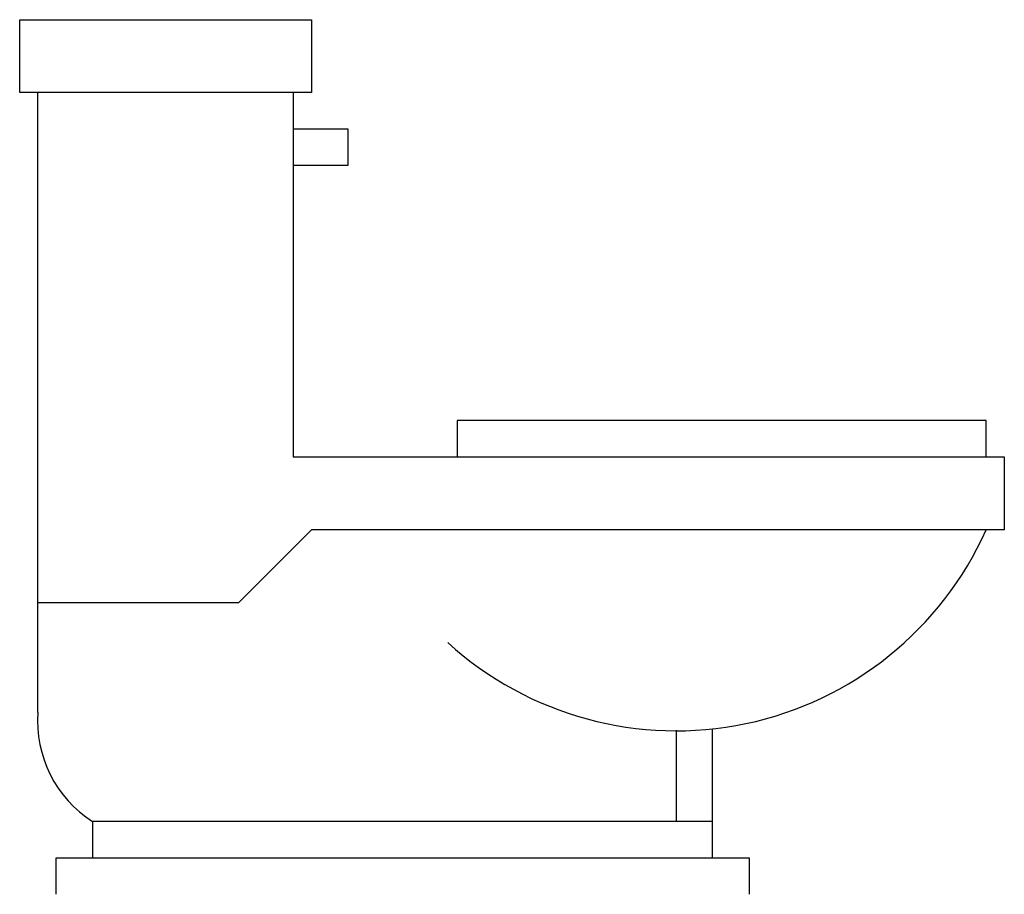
# Model space of a CAD drawing. Extents: x -0.278 to 0.437, y 0 to 0.636.
import ezdxf

# ---------------------------------------------------------------- set-up
doc = ezdxf.new("R2010")
doc.units = 0
doc.header["$LTSCALE"] = 0.1
doc.header["$MEASUREMENT"] = 0
doc.layers.add('LBA', color=1, linetype='CONTINUOUS')

msp = doc.modelspace()

# ---------------------------------------------------------------- linework, layer by layer
at = {"layer": 'LBA'}
for p, q in [((-0.27816, 0.63568), (-0.06623, 0.63568)), ((-0.27816, 0.58281), (-0.27816, 0.63568)), ((-0.06623, 0.63568), (-0.06623, 0.58281)), ((-0.06623, 0.58281), (-0.27816, 0.58281)), ((-0.2649, 0.13241), (-0.2649, 0.58281)), ((-0.07947, 0.58281), (-0.07947, 0.31784)), ((-0.07947, 0.5563), (-0.03973, 0.5563)), ((-0.03973, 0.5563), (-0.03973, 0.52978)), ((-0.03973, 0.52978), (-0.07947, 0.52978)), ((0.42385, 0.34435), (0.03973, 0.34435)), ((0.03973, 0.34435), (0.03973, 0.31784)), ((0.42385, 0.31784), (0.42385, 0.34435)), ((-0.07947, 0.31784), (0.43709, 0.31784)), ((0.43709, 0.31784), (0.43709, 0.26481)), ((-0.06623, 0.26481), (-0.1192, 0.21194)), ((0.43709, 0.26481), (-0.06623, 0.26481)), ((-0.1192, 0.21194), (-0.2649, 0.21194)), ((0.19868, 0.11923), (0.19868, 0.05302)), ((0.22518, 0.05302), (0.22518, 0.12016)), ((0.22518, 0.05302), (-0.22516, 0.05302)), ((-0.22516, 0.05302), (-0.22516, 0.02651)), ((0.22518, 0.02651), (0.22518, 0.05302)), ((-0.25166, 0.02651), (0.25166, 0.02651)), ((-0.25166, 0), (-0.25166, 0.02651)), ((0.25166, 0.02651), (0.25166, 0))]:
    msp.add_line(p, q, dxfattribs=at)
for centre, radius, start, end in [((0.19868, 0.36544), 0.2466, 227.745, 335.938), ((-0.1788, 0.12574), 0.08635, 175.601, 237.529)]:
    msp.add_arc(centre, radius, start, end, dxfattribs=at)

doc.saveas('drawing.dxf')
